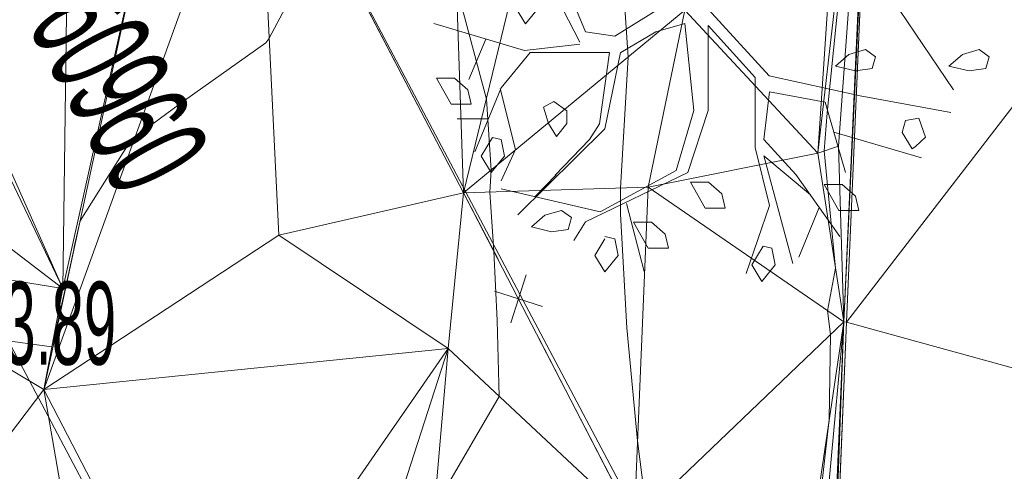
# Model space of a CAD drawing. Extents: x 79270 to 79680, y -3659241 to -3658954.
# Tile 20 of 34: x 79371.46 to 79388.07, y -3659064.48 to -3659056.86. Entities that reach past the tile are written whole.
import ezdxf
from ezdxf.enums import TextEntityAlignment as Align
from ezdxf.lldxf.tags import DXFTag

# ---------------------------------------------------------------- set-up
doc = ezdxf.new("R2010")
doc.units = 0
for name, color, linetype in [('3dFace', 7, 'Continuous'), ('BK', 7, 'Continuous'), ('ELEVATION', 7, 'Continuous'), ('ERF_LINES', 7, 'Continuous'), ('ERF_TEXT', 7, 'Continuous'), ('FENCE', 7, 'Continuous'), ('GCONTOUR', 7, 'Continuous'), ('MCONTOUR', 7, 'Continuous'), ('TK', 7, 'Continuous'), ('TREES', 7, 'Continuous')]:
    doc.layers.add(name, color=color, linetype=linetype)
doc.styles.add('Arial', font='arial.ttf', dxfattribs={"height": 1})
tags = doc.linetypes.add('DOTTED500', pattern=[1.2, 0.7, -0.5]).pattern_tags.tags
tags[6:7] = [DXFTag(74, 4), DXFTag(75, 0), DXFTag(340, '0'), DXFTag(46, 0.0), DXFTag(50, 0.0), DXFTag(44, 0.0), DXFTag(45, 0.0)]
tags[4:5] = [DXFTag(74, 4), DXFTag(75, 0), DXFTag(340, '0'), DXFTag(46, 0.0), DXFTag(50, 0.0), DXFTag(44, 0.0), DXFTag(45, 0.0)]

msp = doc.modelspace()

# ---------------------------------------------------------------- linework, layer by layer
at = {"layer": '3dFace', "color": 142, "linetype": 'Continuous', "lineweight": 0, "transparency": 33554687}
for points in [[(79368.376, -3659052.805, 44.689), (79372.189, -3659061.401, 44.153), (79372.358, -3659048.786, 44.538), (79368.376, -3659052.805, 44.689)], [(79373.601, -3659055.047, 44.205), (79372.358, -3659048.786, 44.538), (79372.189, -3659061.401, 44.153), (79373.601, -3659055.047, 44.205)], [(79366.241, -3659056.842, 44.5), (79372.189, -3659061.401, 44.153), (79366.87, -3659050.25, 44.118), (79366.241, -3659056.842, 44.5)], [(79368.376, -3659052.805, 44.689), (79366.87, -3659050.25, 44.118), (79372.189, -3659061.401, 44.153), (79368.376, -3659052.805, 44.689)], [(79385.468, -3659051.055, 42.55), (79384.928, -3659059.114, 42.577), (79385.869, -3659050.915, 42.535), (79385.468, -3659051.055, 42.55)], [(79385.869, -3659050.915, 42.535), (79384.928, -3659059.114, 42.577), (79385.276, -3659058.994, 42.328), (79385.869, -3659050.915, 42.535)], [(79385.869, -3659050.915, 42.535), (79385.276, -3659058.994, 42.328), (79385.367, -3659061.963, 42.464), (79385.869, -3659050.915, 42.535)], [(79385.869, -3659050.915, 42.535), (79385.367, -3659061.963, 42.464), (79385.892, -3659050.912, 42.391), (79385.869, -3659050.915, 42.535)], [(79385.892, -3659050.912, 42.391), (79385.367, -3659061.963, 42.464), (79385.412, -3659061.969, 42.311), (79385.892, -3659050.912, 42.391)], [(79385.892, -3659050.912, 42.391), (79385.412, -3659061.969, 42.311), (79392.866, -3659052.293, 42.429), (79385.892, -3659050.912, 42.391)], [(79385.468, -3659051.055, 42.55), (79382.686, -3659056.702, 42.793), (79384.928, -3659059.114, 42.577), (79385.468, -3659051.055, 42.55)], [(79375.473, -3659053.12, 44.15), (79378.952, -3659059.784, 43.6), (79378.697, -3659052.358, 43.387), (79375.473, -3659053.12, 44.15)], [(79378.697, -3659052.358, 43.387), (79378.952, -3659059.784, 43.6), (79380.561, -3659053.158, 43.181), (79378.697, -3659052.358, 43.387)], [(79392.866, -3659052.293, 42.429), (79385.412, -3659061.969, 42.311), (79389.718, -3659063.152, 42.381), (79392.866, -3659052.293, 42.429)], [(79371.866, -3659063.104, 43.888), (79375.473, -3659053.12, 44.15), (79373.601, -3659055.047, 44.205), (79371.866, -3659063.104, 43.888)], [(79371.866, -3659063.104, 43.888), (79375.834, -3659060.497, 43.877), (79375.473, -3659053.12, 44.15), (79371.866, -3659063.104, 43.888)], [(79375.834, -3659060.497, 43.877), (79378.952, -3659059.784, 43.6), (79375.473, -3659053.12, 44.15), (79375.834, -3659060.497, 43.877)], [(79380.561, -3659053.158, 43.181), (79378.952, -3659059.784, 43.6), (79382.686, -3659056.702, 42.793), (79380.561, -3659053.158, 43.181)], [(79372.189, -3659061.401, 44.153), (79371.866, -3659063.104, 43.888), (79373.601, -3659055.047, 44.205), (79372.189, -3659061.401, 44.153)], [(79382.686, -3659056.702, 42.793), (79378.952, -3659059.784, 43.6), (79382.065, -3659059.69, 42.894), (79382.686, -3659056.702, 42.793)], [(79382.686, -3659056.702, 42.793), (79382.065, -3659059.69, 42.894), (79384.928, -3659059.114, 42.577), (79382.686, -3659056.702, 42.793)], [(79367.838, -3659060.694, 44.17), (79372.189, -3659061.401, 44.153), (79366.241, -3659056.842, 44.5), (79367.838, -3659060.694, 44.17)], [(79385.367, -3659061.963, 42.464), (79385.276, -3659058.994, 42.328), (79384.928, -3659059.114, 42.577), (79385.367, -3659061.963, 42.464)], [(79384.928, -3659059.114, 42.577), (79382.065, -3659059.69, 42.894), (79385.367, -3659061.963, 42.464), (79384.928, -3659059.114, 42.577)], [(79378.952, -3659059.784, 43.6), (79381.828, -3659065.347, 43.034), (79382.065, -3659059.69, 42.894), (79378.952, -3659059.784, 43.6)], [(79385.367, -3659061.963, 42.464), (79382.065, -3659059.69, 42.894), (79381.828, -3659065.347, 43.034), (79385.367, -3659061.963, 42.464)], [(79375.834, -3659060.497, 43.877), (79378.69, -3659062.412, 43.677), (79378.952, -3659059.784, 43.6), (79375.834, -3659060.497, 43.877)], [(79378.952, -3659059.784, 43.6), (79378.69, -3659062.412, 43.677), (79381.828, -3659065.347, 43.034), (79378.952, -3659059.784, 43.6)], [(79375.834, -3659060.497, 43.877), (79371.866, -3659063.104, 43.888), (79378.69, -3659062.412, 43.677), (79375.834, -3659060.497, 43.877)], [(79364.9, -3659072.3, 43.934), (79371.866, -3659063.104, 43.888), (79367.838, -3659060.694, 44.17), (79364.9, -3659072.3, 43.934)], [(79367.838, -3659060.694, 44.17), (79371.866, -3659063.104, 43.888), (79372.189, -3659061.401, 44.153), (79367.838, -3659060.694, 44.17)], [(79381.828, -3659065.347, 43.034), (79384.565, -3659067.365, 42.582), (79385.367, -3659061.963, 42.464), (79381.828, -3659065.347, 43.034)], [(79385.367, -3659061.963, 42.464), (79384.565, -3659067.365, 42.582), (79384.884, -3659067.202, 42.374), (79385.367, -3659061.963, 42.464)], [(79384.884, -3659067.202, 42.374), (79384.986, -3659071.073, 42.468), (79385.367, -3659061.963, 42.464), (79384.884, -3659067.202, 42.374)], [(79385.367, -3659061.963, 42.464), (79384.986, -3659071.073, 42.468), (79385.038, -3659071.062, 42.315), (79385.367, -3659061.963, 42.464)], [(79385.367, -3659061.963, 42.464), (79385.038, -3659071.062, 42.315), (79385.412, -3659061.969, 42.311), (79385.367, -3659061.963, 42.464)], [(79385.412, -3659061.969, 42.311), (79385.038, -3659071.062, 42.315), (79389.718, -3659063.152, 42.381), (79385.412, -3659061.969, 42.311)], [(79378.69, -3659062.412, 43.677), (79371.866, -3659063.104, 43.888), (79374.583, -3659068.345, 44.043), (79378.69, -3659062.412, 43.677)], [(79378.69, -3659062.412, 43.677), (79374.583, -3659068.345, 44.043), (79377.029, -3659067.556, 43.867), (79378.69, -3659062.412, 43.677)], [(79378.269, -3659067.302, 43.354), (79378.69, -3659062.412, 43.677), (79377.029, -3659067.556, 43.867), (79378.269, -3659067.302, 43.354)], [(79381.828, -3659065.347, 43.034), (79378.69, -3659062.412, 43.677), (79378.269, -3659067.302, 43.354), (79381.828, -3659065.347, 43.034)], [(79371.866, -3659063.104, 43.888), (79364.9, -3659072.3, 43.934), (79374.218, -3659076.677, 43.696), (79371.866, -3659063.104, 43.888)], [(79371.866, -3659063.104, 43.888), (79374.218, -3659076.677, 43.696), (79374.583, -3659068.345, 44.043), (79371.866, -3659063.104, 43.888)], [(79389.718, -3659063.152, 42.381), (79385.038, -3659071.062, 42.315), (79389.414, -3659070.804, 42.394), (79389.718, -3659063.152, 42.381)]]:
    msp.add_3dface(points, dxfattribs=at)
at = {"layer": 'BK', "color": 9, "linetype": 'DOTTED500', "lineweight": 9, "transparency": 33554687}
for p, q in [((79385.892, -3659050.912, 42.291), (79385.412, -3659061.969, 42.211)), ((79385.412, -3659061.969, 42.211), (79385.038, -3659071.062, 42.215))]:
    msp.add_line(p, q, dxfattribs=at)
at = {"layer": 'ERF_LINES', "color": 9, "linetype": 'Continuous', "lineweight": 9, "transparency": 33554687}
for p, q in [((79382.023, -3659065.498), (79372.196, -3659046.94)), ((79374.777, -3659068.911), (79365.301, -3659051.015))]:
    msp.add_line(p, q, dxfattribs=at)
at = {"layer": 'FENCE', "color": 1, "linetype": 'Continuous', "lineweight": 9, "transparency": 33554687}
for p, q in [((79378.952, -3659059.784, 43.756), (79377.332, -3659056.681, 43.5)), ((79379.532, -3659060.905, 43.702), (79378.952, -3659059.784, 42.934)), ((79379.747, -3659061.976, 43.318), (79380.005, -3659061.167, 42.934)), ((79380.28, -3659061.7, 43.318), (79379.472, -3659061.443, 42.934)), ((79381.828, -3659065.347, 43.25), (79380.221, -3659062.238, 42.934))]:
    msp.add_line(p, q, dxfattribs=at)
at = {"layer": 'GCONTOUR', "color": 9, "linetype": 'Continuous', "lineweight": 9, "transparency": 33554687}
for p, q in [((79385.241, -3659056.875, 42.5), (79385.502, -3659054.393, 42.5)), ((79379.336, -3659058.202, 43.5), (79378.832, -3659056.297, 43.5)), ((79385.087, -3659058.436, 42.5), (79385.241, -3659056.875, 42.5)), ((79379.415, -3659059.402, 43.5), (79379.336, -3659058.202, 43.5)), ((79385.036, -3659059.077, 42.5), (79385.087, -3659058.436, 42.5)), ((79385.227, -3659061.056, 42.5), (79385.036, -3659059.077, 42.5)), ((79379.393, -3659059.771, 43.5), (79379.415, -3659059.402, 43.5)), ((79379.46, -3659060.767, 43.5), (79379.393, -3659059.771, 43.5)), ((79379.52, -3659061.94, 43.5), (79379.46, -3659060.767, 43.5)), ((79385.091, -3659061.773, 42.5), (79385.227, -3659061.056, 42.5)), ((79385.144, -3659062.177, 42.5), (79385.091, -3659061.773, 42.5)), ((79379.554, -3659063.22, 43.5), (79379.52, -3659061.94, 43.5)), ((79385.122, -3659063.61, 42.5), (79385.144, -3659062.177, 42.5)), ((79378.459, -3659065.092, 43.5), (79379.554, -3659063.22, 43.5)), ((79384.967, -3659064.937, 42.5), (79385.122, -3659063.61, 42.5))]:
    msp.add_line(p, q, dxfattribs=at)
at = {"layer": 'MCONTOUR', "color": 9, "linetype": 'Continuous', "lineweight": 9, "transparency": 33554687}
for p, q in [((79381.728, -3659057.492, 43), (79381.551, -3659054.828, 43)), ((79375.671, -3659057.174, 44), (79376.252, -3659056.083, 44)), ((79375.614, -3659057.252, 44), (79375.665, -3659057.182, 44)), ((79375.665, -3659057.182, 44), (79375.671, -3659057.174, 44)), ((79374.242, -3659058.224, 44), (79375.614, -3659057.252, 44)), ((79381.598, -3659059.704, 43), (79381.728, -3659057.492, 43)), ((79373.408, -3659058.837, 44), (79374.242, -3659058.224, 44)), ((79373.3, -3659058.951, 44), (79373.408, -3659058.837, 44)), ((79372.479, -3659060.258, 44), (79373.3, -3659058.951, 44)), ((79381.601, -3659060.143, 43), (79381.598, -3659059.704, 43)), ((79381.707, -3659062.06, 43), (79381.601, -3659060.143, 43)), ((79372.386, -3659060.671, 44), (79372.479, -3659060.258, 44)), ((79372.368, -3659060.768, 44), (79372.386, -3659060.671, 44)), ((79372.24, -3659061.358, 44), (79372.368, -3659060.768, 44)), ((79372.072, -3659062.101, 44), (79372.24, -3659061.358, 44)), ((79372.002, -3659062.384, 44), (79372.072, -3659062.101, 44)), ((79381.886, -3659063.972, 43), (79381.707, -3659062.06, 43)), ((79371.014, -3659062.249, 44), (79372.002, -3659062.384, 44)), ((79382.039, -3659065.145, 43), (79381.886, -3659063.972, 43))]:
    msp.add_line(p, q, dxfattribs=at)
at = {"layer": 'TK', "color": 55, "linetype": 'Continuous', "lineweight": 9, "transparency": 33554687}
for p, q in [((79385.869, -3659050.915, 42.435), (79385.367, -3659061.963, 42.364)), ((79385.367, -3659061.963, 42.364), (79384.986, -3659071.073, 42.368))]:
    msp.add_line(p, q, dxfattribs=at)
at = {"layer": 'TREES', "color": 112, "linetype": 'Continuous', "lineweight": 9, "transparency": 33554687}
for p, q in [((79381.011, -3659057.067), (79380.223, -3659055.184)), ((79380.913, -3659057.242), (79380.469, -3659056.37)), ((79386.185, -3659056.509), (79387.219, -3659058.044)), ((79379.826, -3659056.655), (79379.995, -3659056.934)), ((79379.995, -3659056.934), (79380.221, -3659056.655)), ((79382.394, -3659056.586), (79381.504, -3659057.137)), ((79384.11, -3659057.809), (79383.08, -3659056.683)), ((79379.977, -3659057.381), (79378.449, -3659056.928)), ((79382.687, -3659056.928), (79382.194, -3659057.067)), ((79382.687, -3659056.928), (79382.834, -3659058.393)), ((79383.08, -3659056.962), (79383.869, -3659057.835)), ((79383.08, -3659056.962), (79383.08, -3659058.393)), ((79379.329, -3659057.189), (79379.04, -3659057.869)), ((79381.504, -3659057.137), (79381.011, -3659057.067)), ((79382.194, -3659057.067), (79381.603, -3659057.416)), ((79380.913, -3659057.276), (79379.977, -3659057.381)), ((79385.732, -3659057.366), (79385.451, -3659057.447)), ((79385.901, -3659057.487), (79385.732, -3659057.366)), ((79387.649, -3659057.366), (79387.367, -3659057.447)), ((79387.818, -3659057.487), (79387.649, -3659057.366)), ((79380.076, -3659057.416), (79379.583, -3659058.009)), ((79381.31, -3659057.416), (79380.076, -3659057.416)), ((79381.415, -3659057.414), (79381.245, -3659058.621)), ((79381.31, -3659057.414), (79381.415, -3659057.414)), ((79381.599, -3659057.414), (79381.336, -3659058.705)), ((79381.599, -3659057.416), (79381.603, -3659057.416)), ((79385.451, -3659057.447), (79385.225, -3659057.646)), ((79385.845, -3659057.686), (79385.901, -3659057.487)), ((79387.367, -3659057.447), (79387.141, -3659057.646)), ((79387.762, -3659057.686), (79387.818, -3659057.487)), ((79385.225, -3659057.646), (79385.563, -3659057.726)), ((79385.563, -3659057.726), (79385.845, -3659057.686)), ((79387.141, -3659057.646), (79387.48, -3659057.726)), ((79387.48, -3659057.726), (79387.762, -3659057.686)), ((79378.493, -3659057.846), (79378.798, -3659057.846)), ((79378.493, -3659057.846), (79378.741, -3659058.285)), ((79379.023, -3659058.045), (79378.798, -3659057.846)), ((79383.869, -3659057.835), (79383.869, -3659059.021)), ((79384.11, -3659057.809), (79385.643, -3659058.148)), ((79379.583, -3659058.009), (79379.139, -3659059.09)), ((79379.569, -3659058.025), (79379.829, -3659059.055)), ((79379.08, -3659058.285), (79379.023, -3659058.045)), ((79384.115, -3659058.078), (79384.017, -3659058.881)), ((79384.115, -3659058.078), (79385.052, -3659058.253)), ((79385.643, -3659058.148), (79387.17, -3659058.428)), ((79378.741, -3659058.285), (79379.08, -3659058.285)), ((79380.298, -3659058.336), (79380.473, -3659058.243)), ((79380.385, -3659058.616), (79380.298, -3659058.336)), ((79380.473, -3659058.243), (79380.693, -3659058.398)), ((79385.052, -3659058.253), (79385.396, -3659059.439)), ((79380.693, -3659058.398), (79380.693, -3659058.616)), ((79382.834, -3659058.393), (79382.538, -3659059.404)), ((79383.08, -3659058.393), (79382.736, -3659059.439)), ((79386.634, -3659058.524), (79386.409, -3659058.564)), ((79386.747, -3659058.844), (79386.634, -3659058.524)), ((79379.368, -3659058.532), (79378.844, -3659058.532)), ((79380.517, -3659058.833), (79380.385, -3659058.616)), ((79380.693, -3659058.616), (79380.517, -3659058.833)), ((79381.245, -3659058.621), (79381.074, -3659058.882)), ((79386.409, -3659058.564), (79386.353, -3659058.763)), ((79379.439, -3659058.848), (79379.249, -3659059.163)), ((79379.439, -3659058.848), (79379.587, -3659058.884)), ((79381.336, -3659058.705), (79379.867, -3659060.154)), ((79385.199, -3659058.762), (79386.677, -3659059.195)), ((79386.353, -3659058.763), (79386.522, -3659059.043)), ((79386.578, -3659059.003), (79386.747, -3659058.844)), ((79379.643, -3659059.163), (79379.587, -3659058.884)), ((79381.074, -3659058.882), (79380.497, -3659059.485)), ((79383.869, -3659059.021), (79384.115, -3659059.997)), ((79384.017, -3659058.881), (79384.558, -3659059.474)), ((79386.522, -3659059.043), (79386.578, -3659059.003)), ((79379.249, -3659059.163), (79379.418, -3659059.442)), ((79379.418, -3659059.442), (79379.643, -3659059.163)), ((79379.829, -3659059.055), (79379.583, -3659059.579)), ((79384.017, -3659059.16), (79384.509, -3659060.974)), ((79384.017, -3659059.16), (79384.803, -3659059.82)), ((79380.513, -3659059.478), (79380.161, -3659059.843)), ((79382.736, -3659059.439), (79381.011, -3659060.276)), ((79382.538, -3659059.404), (79381.258, -3659060.102)), ((79384.558, -3659059.474), (79385.298, -3659060.52)), ((79382.778, -3659059.602), (79383.026, -3659060.041)), ((79382.778, -3659059.602), (79383.082, -3659059.602)), ((79383.308, -3659059.801), (79383.082, -3659059.602)), ((79385.033, -3659059.642), (79385.281, -3659060.081)), ((79385.033, -3659059.642), (79385.338, -3659059.642)), ((79385.563, -3659059.841), (79385.338, -3659059.642)), ((79381.258, -3659060.102), (79379.583, -3659059.718)), ((79383.365, -3659060.041), (79383.308, -3659059.801)), ((79385.62, -3659060.081), (79385.563, -3659059.841)), ((79381.701, -3659059.963), (79381.997, -3659061.113)), ((79384.115, -3659059.997), (79383.721, -3659061.148)), ((79380.32, -3659060.16), (79380.095, -3659060.36)), ((79380.602, -3659060.081), (79380.32, -3659060.16)), ((79380.771, -3659060.2), (79380.602, -3659060.081)), ((79383.026, -3659060.041), (79383.365, -3659060.041)), ((79384.953, -3659060.032), (79384.608, -3659060.869)), ((79385.281, -3659060.081), (79385.62, -3659060.081)), ((79380.715, -3659060.4), (79380.771, -3659060.2)), ((79381.011, -3659060.276), (79380.814, -3659060.59)), ((79381.819, -3659060.281), (79382.124, -3659060.281)), ((79381.819, -3659060.281), (79382.068, -3659060.72)), ((79382.35, -3659060.48), (79382.124, -3659060.281)), ((79380.095, -3659060.36), (79380.433, -3659060.44)), ((79380.433, -3659060.44), (79380.715, -3659060.4)), ((79381.504, -3659060.559), (79381.335, -3659060.52)), ((79382.406, -3659060.72), (79382.35, -3659060.48)), ((79381.335, -3659060.559), (79381.166, -3659060.839)), ((79381.56, -3659060.839), (79381.504, -3659060.559)), ((79384.006, -3659060.684), (79383.815, -3659060.999)), ((79384.006, -3659060.684), (79384.154, -3659060.72)), ((79381.166, -3659060.839), (79381.335, -3659061.119)), ((79381.335, -3659061.119), (79381.56, -3659060.839)), ((79382.068, -3659060.72), (79382.406, -3659060.72)), ((79384.21, -3659060.999), (79384.154, -3659060.72)), ((79383.815, -3659060.999), (79383.984, -3659061.278)), ((79383.984, -3659061.278), (79384.21, -3659060.999))]:
    msp.add_line(p, q, dxfattribs=at)

# ---------------------------------------------------------------- texts
at = {"layer": 'ELEVATION', "color": 8, "transparency": 33554687, "style": 'Arial', "width": 0.5}
msp.add_text('43.89', height=1.4, dxfattribs=at).set_placement((79371.866, -3659063.104, 43.888), align=Align.BOTTOM_CENTER)
at = {"layer": 'ERF_TEXT', "color": 18, "transparency": 33554687, "style": 'Arial', "width": 0.5}
msp.add_text('60960', height=1.7509, rotation=297.9029, dxfattribs=at).set_placement((79371.903, -3659058.659, 44.259), align=Align.BOTTOM_CENTER)

doc.saveas('drawing.dxf')
